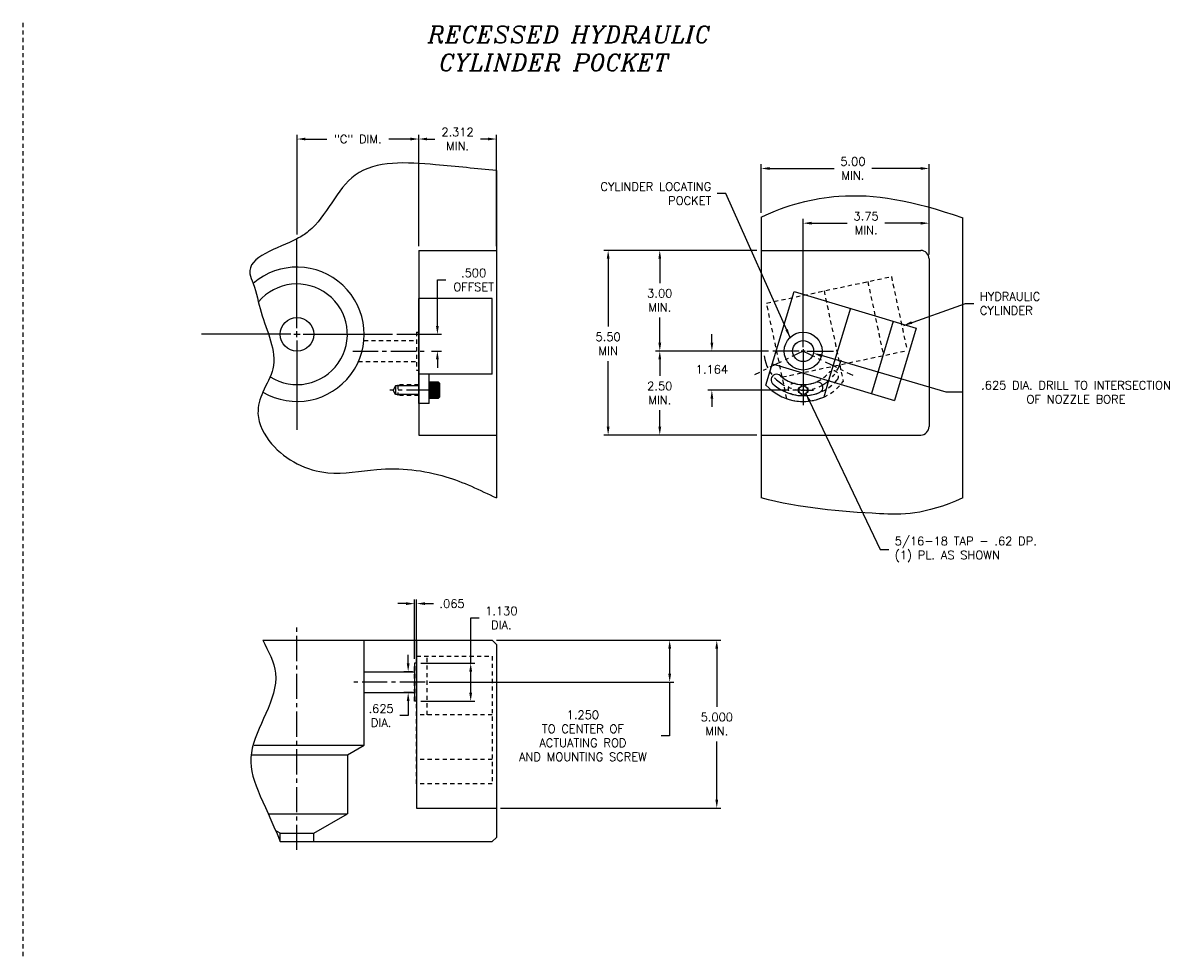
# Model space of a CAD drawing. Extents: x -53 to 55, y 59 to 100.
# Tile 4 of 4: x 21 to 55, y 67 to 95. Entities that reach past the tile are written whole.
import ezdxf

# ---------------------------------------------------------------- set-up
doc = ezdxf.new("R2010")
doc.units = 0
doc.header["$MEASUREMENT"] = 0
for name, pattern in [('CENTER2', [1.125, 0.75, -0.125, 0.125, -0.125]), ('ecw_5', [1, 0.375, -0.125, 0.0625, -0.125, 0.3125]), ('HIDDEN2', [0.1875, 0.125, -0.0625])]:
    doc.linetypes.add(name, pattern=pattern)
doc.layers.get('DEFPOINTS').update_dxf_attribs({"linetype": 'CONTINUOUS'})
for name, color, linetype in [('CYC_HIDDEN', 1, 'HIDDEN2'), ('DIMENSIONS', 4, 'CONTINUOUS'), ('DSCV_BORE_SOLID', 1, 'CONTINUOUS'), ('FASTENER_SOLID', 7, 'CONTINUOUS'), ('MA_SHAPE_HIDDEN', 6, 'HIDDEN2'), ('NP_SHAPE_SOLID', 6, 'CONTINUOUS'), ('POCKET', 4, 'CENTER2'), ('SCV200_BORE_CENTER', 22, 'CENTER2'), ('SCV200_BORE_HIDDEN', 10, 'HIDDEN2'), ('SCV200_BORE_SOLID', 1, 'CONTINUOUS'), ('SCV400_BORE_SOLID', 1, 'CONTINUOUS'), ('SCV_HYD_CYL_SHAPE', 3, 'CONTINUOUS'), ('TAP', 1, 'CONTINUOUS'), ('TAP_HIDDEN', 1, 'HIDDEN2')]:
    doc.layers.add(name, color=color, linetype=linetype)
doc.styles.add('ITALIC', font='italic.shx')
doc.styles.add('ROMANS', font='romans.shx')
doc.dimstyles.new('CATALOG', dxfattribs={"dimscale": 2, "dimtxt": 0.125, "dimasz": 0.125, "dimexe": 0.0625, "dimexo": 0.0625, "dimgap": 0.09, "dimtad": 0, "dimtih": 1, "dimtoh": 1, "dimdec": 3, "dimzin": 4, "dimdsep": 46, "dimtxsty": 'ROMANS', "dimcen": 0, "dimclrd": 256, "dimclre": 256, "dimclrt": 256, "dimadec": 0, "dimazin": 0, "dimtfac": 0.7, "dimtdec": 3, "dimtofl": 0, "dimtmove": 0, "dimatfit": 3, "dimfxl": 0, "dimtolj": 1, "dimtzin": 4, "dimlwd": -1, "dimlwe": -1, "dimarcsym": 0})

# ---------------------------------------------------------------- blocks, each defined once
blk = doc.blocks.new('*D17')
at = {"layer": 'DEFPOINTS', "color": 0}
for p in [(44.623, 84.745), (47.731, 83.831)]:
    blk.add_point(p, dxfattribs=at)
at = {"layer": 'DIMENSIONS'}
for p, q in [((48.571, 83.584), (44.863, 84.674)), ((49.054, 83.584), (48.571, 83.584))]:
    blk.add_line(p, q, dxfattribs=at)
blk.add_solid([(44.874, 84.714), (44.851, 84.634), (44.623, 84.745)], dxfattribs=at)
at = {"layer": 'DIMENSIONS', "insert": (52.442, 83.584), "char_height": 0.25, "attachment_point": 5, "style": 'ROMANS'}
blk.add_mtext('\\A1;.625 DIA. DRILL TO INTERSECTION\\POF NOZZLE BORE', dxfattribs=at)
blk = doc.blocks.new('*D18')
at = {"layer": 'DEFPOINTS', "color": 0}
for p in [(44.317, 88.619), (48.067, 87.559), (44.317, 84.809)]:
    blk.add_point(p, dxfattribs=at)
at = {"layer": 'DIMENSIONS'}
for p, q in [((44.317, 84.934), (44.317, 88.744)), ((44.567, 88.619), (45.631, 88.619)), ((47.817, 88.619), (46.753, 88.619)), ((48.067, 87.684), (48.067, 88.744))]:
    blk.add_line(p, q, dxfattribs=at)
for points in [[(44.567, 88.66), (44.567, 88.577), (44.317, 88.619)], [(47.817, 88.66), (47.817, 88.577), (48.067, 88.619)]]:
    blk.add_solid(points, dxfattribs=at)
at = {"layer": 'DIMENSIONS', "insert": (46.192, 88.619), "char_height": 0.25, "attachment_point": 5, "style": 'ROMANS'}
blk.add_mtext('\\A1;3.75 \\PMIN.', dxfattribs=at)
blk = doc.blocks.new('*D19')
at = {"layer": 'DEFPOINTS', "color": 0}
for p in [(43.067, 87.809), (38.51, 82.309), (43.067, 82.309)]:
    blk.add_point(p, dxfattribs=at)
at = {"layer": 'DIMENSIONS'}
for p, q in [((42.942, 87.809), (38.385, 87.809)), ((38.51, 87.559), (38.51, 85.539)), ((38.51, 82.559), (38.51, 84.513)), ((42.942, 82.309), (38.385, 82.309))]:
    blk.add_line(p, q, dxfattribs=at)
for points in [[(38.468, 87.559), (38.552, 87.559), (38.51, 87.809)], [(38.468, 82.559), (38.552, 82.559), (38.51, 82.309)]]:
    blk.add_solid(points, dxfattribs=at)
at = {"layer": 'DIMENSIONS', "insert": (38.51, 85.026), "char_height": 0.25, "attachment_point": 5, "style": 'ROMANS'}
blk.add_mtext('\\A1;5.50 \\PMIN', dxfattribs=at)
blk = doc.blocks.new('*D20')
at = {"layer": 'DEFPOINTS', "color": 0}
for p in [(32.089, 85.309), (33.425, 85.309), (33.12, 84.809)]:
    blk.add_point(p, dxfattribs=at)
at = {"layer": 'DIMENSIONS'}
for p, q in [((33.425, 85.559), (33.425, 86.93)), ((33.425, 86.93), (33.675, 86.93)), ((32.214, 85.309), (33.55, 85.309)), ((33.245, 84.809), (33.55, 84.809)), ((33.425, 84.559), (33.425, 84.309))]:
    blk.add_line(p, q, dxfattribs=at)
for points in [[(33.383, 85.559), (33.467, 85.559), (33.425, 85.309)], [(33.383, 84.559), (33.467, 84.559), (33.425, 84.809)]]:
    blk.add_solid(points, dxfattribs=at)
at = {"layer": 'DIMENSIONS', "insert": (34.504, 86.93), "char_height": 0.25, "attachment_point": 5, "style": 'ROMANS'}
blk.add_mtext('\\A1;.500 \\POFFSET', dxfattribs=at)
blk = doc.blocks.new('*D21')
at = {"layer": 'DEFPOINTS', "color": 0}
for p in [(32.87, 91.126), (29.245, 88.153), (32.87, 87.809)]:
    blk.add_point(p, dxfattribs=at)
at = {"layer": 'DIMENSIONS'}
for p, q in [((29.245, 88.278), (29.245, 91.251)), ((32.87, 87.934), (32.87, 91.251)), ((29.495, 91.126), (30.133, 91.126)), ((32.62, 91.126), (31.981, 91.126))]:
    blk.add_line(p, q, dxfattribs=at)
for points in [[(29.495, 91.168), (29.495, 91.085), (29.245, 91.126)], [(32.62, 91.168), (32.62, 91.085), (32.87, 91.126)]]:
    blk.add_solid(points, dxfattribs=at)
at = {"layer": 'DIMENSIONS', "insert": (31.057, 91.126), "char_height": 0.25, "attachment_point": 5, "style": 'ROMANS'}
blk.add_mtext('\\A1;"C" DIM.', dxfattribs=at)
blk = doc.blocks.new('*D22')
at = {"layer": 'DEFPOINTS', "color": 0}
for p in [(35.182, 91.126), (32.87, 87.809), (35.182, 87.809)]:
    blk.add_point(p, dxfattribs=at)
at = {"layer": 'DIMENSIONS'}
for p, q in [((32.87, 87.934), (32.87, 91.251)), ((35.182, 87.934), (35.182, 91.251)), ((33.12, 91.126), (33.346, 91.126)), ((34.932, 91.126), (34.706, 91.126))]:
    blk.add_line(p, q, dxfattribs=at)
for points in [[(33.12, 91.168), (33.12, 91.085), (32.87, 91.126)], [(34.932, 91.168), (34.932, 91.085), (35.182, 91.126)]]:
    blk.add_solid(points, dxfattribs=at)
at = {"layer": 'DIMENSIONS', "insert": (34.026, 91.126), "char_height": 0.25, "attachment_point": 5, "style": 'ROMANS'}
blk.add_mtext('\\A1;2.312 \\PMIN.', dxfattribs=at)
blk = doc.blocks.new('*D24')
at = {"layer": 'DEFPOINTS', "color": 0}
for p in [(41.599, 84.809), (43.413, 84.809), (44.005, 83.645)]:
    blk.add_point(p, dxfattribs=at)
at = {"layer": 'DIMENSIONS'}
for p, q in [((41.599, 85.059), (41.599, 85.309)), ((43.288, 84.809), (41.474, 84.809)), ((43.88, 83.645), (41.474, 83.645)), ((41.599, 83.395), (41.599, 83.145))]:
    blk.add_line(p, q, dxfattribs=at)
for points in [[(41.558, 85.059), (41.641, 85.059), (41.599, 84.809)], [(41.558, 83.395), (41.641, 83.395), (41.599, 83.645)]]:
    blk.add_solid(points, dxfattribs=at)
at = {"layer": 'DIMENSIONS', "insert": (41.599, 84.264), "char_height": 0.25, "attachment_point": 5, "style": 'ROMANS'}
blk.add_mtext('\\A1;1.164 ', dxfattribs=at)
blk = doc.blocks.new('*D25')
at = {"layer": 'DEFPOINTS', "color": 0}
for p in [(43.413, 84.809), (40.048, 82.309), (43.067, 82.309)]:
    blk.add_point(p, dxfattribs=at)
at = {"layer": 'DIMENSIONS'}
for p, q in [((43.288, 84.809), (39.923, 84.809)), ((40.048, 84.559), (40.048, 84.073)), ((40.048, 82.559), (40.048, 83.046)), ((42.942, 82.309), (39.923, 82.309))]:
    blk.add_line(p, q, dxfattribs=at)
for points in [[(40.006, 84.559), (40.09, 84.559), (40.048, 84.809)], [(40.006, 82.559), (40.09, 82.559), (40.048, 82.309)]]:
    blk.add_solid(points, dxfattribs=at)
at = {"layer": 'DIMENSIONS', "insert": (40.048, 83.559), "char_height": 0.25, "attachment_point": 5, "style": 'ROMANS'}
blk.add_mtext('\\A1;2.50 \\PMIN.', dxfattribs=at)
blk = doc.blocks.new('*D26')
at = {"layer": 'DEFPOINTS', "color": 0}
for p in [(40.048, 87.809), (43.067, 87.809), (43.413, 84.809)]:
    blk.add_point(p, dxfattribs=at)
at = {"layer": 'DIMENSIONS'}
for p, q in [((42.942, 87.809), (39.923, 87.809)), ((40.048, 87.559), (40.048, 86.835)), ((40.048, 85.059), (40.048, 85.809)), ((43.288, 84.809), (39.923, 84.809))]:
    blk.add_line(p, q, dxfattribs=at)
for points in [[(40.006, 87.559), (40.09, 87.559), (40.048, 87.809)], [(40.006, 85.059), (40.09, 85.059), (40.048, 84.809)]]:
    blk.add_solid(points, dxfattribs=at)
at = {"layer": 'DIMENSIONS', "insert": (40.048, 86.322), "char_height": 0.25, "attachment_point": 5, "style": 'ROMANS'}
blk.add_mtext('\\A1;3.00 \\PMIN.', dxfattribs=at)
blk = doc.blocks.new('*D27')
at = {"layer": 'DEFPOINTS', "color": 0}
for p in [(48.067, 90.249), (43.067, 88.802), (48.067, 87.559)]:
    blk.add_point(p, dxfattribs=at)
at = {"layer": 'DIMENSIONS'}
for p, q in [((43.067, 88.927), (43.067, 90.374)), ((43.317, 90.249), (45.237, 90.249)), ((47.817, 90.249), (46.359, 90.249)), ((48.067, 87.684), (48.067, 90.374))]:
    blk.add_line(p, q, dxfattribs=at)
for points in [[(43.317, 90.291), (43.317, 90.208), (43.067, 90.249)], [(47.817, 90.291), (47.817, 90.208), (48.067, 90.249)]]:
    blk.add_solid(points, dxfattribs=at)
at = {"layer": 'DIMENSIONS', "insert": (45.798, 90.249), "char_height": 0.25, "attachment_point": 5, "style": 'ROMANS'}
blk.add_mtext('\\A1;5.00 \\PMIN.', dxfattribs=at)
blk = doc.blocks.new('*D28')
at = {"layer": 'DEFPOINTS', "color": 0}
for p in [(35.057, 76.197), (35.182, 71.197), (41.745, 71.197)]:
    blk.add_point(p, dxfattribs=at)
at = {"layer": 'DIMENSIONS'}
for p, q in [((35.182, 76.197), (41.87, 76.197)), ((41.745, 75.947), (41.745, 74.21)), ((41.745, 71.447), (41.745, 73.183)), ((35.307, 71.197), (41.87, 71.197))]:
    blk.add_line(p, q, dxfattribs=at)
for points in [[(41.703, 75.947), (41.786, 75.947), (41.745, 76.197)], [(41.703, 71.447), (41.786, 71.447), (41.745, 71.197)]]:
    blk.add_solid(points, dxfattribs=at)
at = {"layer": 'DIMENSIONS', "insert": (41.745, 73.697), "char_height": 0.25, "attachment_point": 5, "style": 'ROMANS'}
blk.add_mtext('\\A1;5.000 \\PMIN.', dxfattribs=at)
blk = doc.blocks.new('*D29')
at = {"layer": 'DEFPOINTS', "color": 0}
for p in [(32.555, 75.259), (32.808, 75.259), (32.808, 74.634)]:
    blk.add_point(p, dxfattribs=at)
at = {"layer": 'DIMENSIONS'}
for p, q in [((32.555, 75.509), (32.555, 75.759)), ((32.683, 75.259), (32.43, 75.259)), ((32.683, 74.634), (32.43, 74.634)), ((32.555, 74.384), (32.555, 73.95)), ((32.555, 73.95), (32.305, 73.95))]:
    blk.add_line(p, q, dxfattribs=at)
for points in [[(32.513, 75.509), (32.597, 75.509), (32.555, 75.259)], [(32.513, 74.384), (32.597, 74.384), (32.555, 74.634)]]:
    blk.add_solid(points, dxfattribs=at)
at = {"layer": 'DIMENSIONS', "insert": (31.75, 73.95), "char_height": 0.25, "attachment_point": 5, "style": 'ROMANS'}
blk.add_mtext('\\A1;.625 \\PDIA.', dxfattribs=at)
blk = doc.blocks.new('*D30')
at = {"layer": 'DEFPOINTS', "color": 0}
for p in [(35.057, 76.197), (33.058, 74.947), (40.342, 74.947)]:
    blk.add_point(p, dxfattribs=at)
at = {"layer": 'DIMENSIONS'}
for p, q in [((35.182, 76.197), (40.467, 76.197)), ((40.342, 75.947), (40.342, 75.197)), ((33.183, 74.947), (40.467, 74.947)), ((40.342, 74.947), (40.342, 73.348)), ((40.342, 73.348), (40.092, 73.348))]:
    blk.add_line(p, q, dxfattribs=at)
for points in [[(40.301, 75.947), (40.384, 75.947), (40.342, 76.197)], [(40.301, 75.197), (40.384, 75.197), (40.342, 74.947)]]:
    blk.add_solid(points, dxfattribs=at)
at = {"layer": 'DIMENSIONS', "insert": (37.758, 73.348), "char_height": 0.25, "attachment_point": 5, "style": 'ROMANS'}
blk.add_mtext('\\A1;1.250 \\P{\\C4;TO CENTER OF \\PACTUATING ROD \\PAND MOUNTING SCREW}', dxfattribs=at)
blk = doc.blocks.new('*D31')
at = {"layer": 'DEFPOINTS', "color": 0}
for p in [(32.808, 75.512), (34.417, 75.512), (32.808, 74.382)]:
    blk.add_point(p, dxfattribs=at)
at = {"layer": 'DIMENSIONS'}
for p, q in [((34.417, 75.512), (34.417, 76.861)), ((34.417, 76.861), (34.667, 76.861)), ((32.933, 75.512), (34.542, 75.512)), ((34.417, 74.632), (34.417, 75.262)), ((32.933, 74.382), (34.542, 74.382))]:
    blk.add_line(p, q, dxfattribs=at)
for points in [[(34.375, 75.262), (34.459, 75.262), (34.417, 75.512)], [(34.375, 74.632), (34.459, 74.632), (34.417, 74.382)]]:
    blk.add_solid(points, dxfattribs=at)
at = {"layer": 'DIMENSIONS', "insert": (35.329, 76.861), "char_height": 0.25, "attachment_point": 5, "style": 'ROMANS'}
blk.add_mtext('\\A1;1.130 \\PDIA.', dxfattribs=at)
blk = doc.blocks.new('*D32')
at = {"layer": 'DEFPOINTS', "color": 0}
for p in [(32.808, 77.286), (32.743, 75.512), (32.808, 75.512)]:
    blk.add_point(p, dxfattribs=at)
at = {"layer": 'DIMENSIONS'}
for p, q in [((32.493, 77.286), (32.243, 77.286)), ((32.743, 75.637), (32.743, 77.411)), ((32.808, 75.637), (32.808, 77.411)), ((33.058, 77.286), (33.308, 77.286))]:
    blk.add_line(p, q, dxfattribs=at)
for points in [[(32.493, 77.328), (32.493, 77.245), (32.743, 77.286)], [(33.058, 77.328), (33.058, 77.245), (32.808, 77.286)]]:
    blk.add_solid(points, dxfattribs=at)
at = {"layer": 'DIMENSIONS', "insert": (33.863, 77.286), "char_height": 0.25, "attachment_point": 5, "style": 'ROMANS'}
blk.add_mtext('\\A1;.065 ', dxfattribs=at)

msp = doc.modelspace()

# ---------------------------------------------------------------- linework, layer by layer
at = {"layer": 'CYC_HIDDEN'}
for p, q in [((43.2276, 86.2395), (46.94391, 87.02783)), ((46.24154, 86.87884), (46.70843, 84.67781)), ((46.94391, 87.02783), (47.41081, 84.82681)), ((44.93951, 86.60264), (45.40641, 84.40162)), ((43.83205, 83.39003), (43.2276, 86.2395)), ((43.6945, 84.03848), (47.41081, 84.82681)), ((45.4064, 84.40162), (45.51218, 83.90297))]:
    msp.add_line(p, q, dxfattribs=at)
for centre, radius, start, end in [((44.31706, 84.80945), 1, 255.976474, 319.976446), ((45.20843, 84.06088), 0.164, 319.278449, 139.976718), ((44.31706, 84.80945), 1.5, 251.134662, 322.820161), ((44.035, 83.68014), 0.164, 75.976415, 260.565255), ((44.31706, 84.80945), 1.328, 255.976611, 319.976521)]:
    msp.add_arc(centre, radius, start, end, dxfattribs=at)
at = {"layer": 'DIMENSIONS'}
for p, q in [((29.24453, 85.48945), (29.24453, 88.15345)), ((29.24453, 85.21945), (29.24453, 85.39945)), ((29.06453, 85.30945), (26.40053, 85.30945)), ((29.15453, 85.30945), (29.33453, 85.30945)), ((29.24453, 85.12945), (29.24453, 82.46545)), ((29.42453, 85.30945), (32.08853, 85.30945))]:
    msp.add_line(p, q, dxfattribs=at)
at = {"layer": 'DSCV_BORE_SOLID'}
for p, q in [((44.31706, 84.92345), (44.31706, 85.71395)), ((44.20306, 84.80945), (43.41256, 84.80945)), ((44.37406, 84.80945), (44.26006, 84.80945)), ((44.31706, 84.86645), (44.31706, 84.75245)), ((44.31706, 84.80945), (44.31706, 83.19595)), ((44.43106, 84.80945), (45.22156, 84.80945)), ((44.31706, 84.69545), (44.31706, 83.90495)), ((44.31706, 83.68101), (44.31706, 83.60988)), ((44.24593, 83.64545), (44.00506, 83.64545)), ((44.35263, 83.64545), (44.28149, 83.64545)), ((44.31706, 83.57431), (44.31706, 83.33345)), ((44.3882, 83.64545), (44.62906, 83.64545))]:
    msp.add_line(p, q, dxfattribs=at)
for centre, radius in [((44.31706, 84.80945), 0.565), ((44.31706, 84.80945), 0.3125), ((44.31706, 83.64545), 0.1248)]:
    msp.add_circle(centre, radius, dxfattribs=at)
for start, end in [(149.999997, 209.999999), (60.000002, 120.000003), (329.999934, 29.999922), (240.000007, 299.999995)]:
    msp.add_arc((44.31706, 83.64545), 0.156, start, end, dxfattribs=at)
at = {"layer": 'FASTENER_SOLID'}
for p, q in [((33.45597, 83.87947), (33.18253, 83.87947)), ((33.18253, 83.87947), (33.18253, 83.6451)), ((33.19744, 83.85855), (33.43826, 83.85855)), ((33.19744, 83.83556), (33.4417, 83.83556)), ((33.19744, 83.83556), (33.43826, 83.83556)), ((33.19744, 83.81258), (33.43826, 83.81258)), ((33.19744, 83.78959), (33.43826, 83.78959)), ((33.19744, 83.7666), (33.43826, 83.7666)), ((33.19744, 83.74362), (33.43826, 83.74362)), ((33.19744, 83.72063), (33.43826, 83.72063)), ((33.19744, 83.69764), (33.43826, 83.69764)), ((33.49503, 83.84041), (33.45597, 83.87947)), ((33.45597, 83.41072), (33.45597, 83.87947)), ((33.49503, 83.44978), (33.49503, 83.84041)), ((33.18253, 83.6451), (33.18253, 83.41072)), ((33.18253, 83.41072), (33.45597, 83.41072)), ((33.19744, 83.67466), (33.43826, 83.67466)), ((33.19744, 83.65167), (33.43826, 83.65167)), ((33.19744, 83.62869), (33.43826, 83.62869)), ((33.19744, 83.6057), (33.43826, 83.6057)), ((33.19744, 83.58271), (33.43826, 83.58271)), ((33.19744, 83.55973), (33.43826, 83.55973)), ((33.19744, 83.53674), (33.43826, 83.53674)), ((33.19744, 83.51047), (33.43826, 83.51047)), ((33.19744, 83.4842), (33.43826, 83.4842)), ((33.19744, 83.45792), (33.43826, 83.45792)), ((33.19744, 83.43165), (33.43826, 83.43165)), ((33.45597, 83.41072), (33.49503, 83.44978))]:
    msp.add_line(p, q, dxfattribs=at)
at = {"layer": 'MA_SHAPE_HIDDEN'}
msp.add_line((21.08096, 94.58742), (21.08096, 66.78475), dxfattribs=at)
at = {"layer": 'NP_SHAPE_SOLID'}
for p, q in [((35.18203, 90.18445), (35.18203, 80.43445)), ((43.06706, 88.80169), (43.06706, 80.43445)), ((49.06706, 80.43445), (49.06706, 88.77636)), ((32.87003, 87.80945), (32.87003, 82.30945)), ((32.87003, 87.80945), (35.18203, 87.80945)), ((43.06706, 87.80945), (47.81706, 87.80945)), ((48.06706, 87.55945), (48.06706, 82.55945)), ((32.87003, 82.30945), (35.18203, 82.30945)), ((43.06706, 82.30945), (47.81706, 82.30945)), ((28.22397, 76.19651), (35.05703, 76.19651)), ((32.80753, 76.19651), (32.80753, 71.19651)), ((35.18203, 76.07151), (35.05703, 76.19651)), ((35.18203, 76.07151), (35.18203, 70.32151)), ((32.80753, 75.51151), (32.74253, 75.51151)), ((32.74253, 75.51151), (32.74253, 74.38151)), ((32.80753, 74.38151), (32.74253, 74.38151)), ((32.80753, 71.19651), (35.18203, 71.19651)), ((28.74056, 70.19651), (35.05703, 70.19651)), ((35.05703, 70.19651), (35.18203, 70.32151))]:
    msp.add_line(p, q, dxfattribs=at)
for centre, start, end in [((47.81706, 87.55945), 0, 89.999996), ((47.81706, 82.55945), 270.000001, 359.999996)]:
    msp.add_arc(centre, 0.25, start, end, dxfattribs=at)
msp.add_spline([(35.18203, 90.18445), (33.36672, 90.36), (30.97579, 90.04944), (29.58904, 88.3772), (29.24453, 88.15345), (27.84366, 87.11107), (27.93921, 86.82475), (28.17668, 85.9656), (28.52565, 84.28411), (28.2276, 83.58728), (28.08275, 82.95436), (28.48921, 82.04657), (30.16287, 81.18656), (31.62134, 81.28212), (33.67754, 81.06712), (35.18203, 80.43445)], degree=3, dxfattribs=at)
for points, knots in [([(43.06706, 88.80169), (43.83312, 89.17177), (45.64518, 89.63372), (47.5405, 89.31432), (49.06706, 88.77636)], [0, 0, 0, 0, 2.3557209, 5.57224888, 5.57224888, 5.57224888, 5.57224888]), ([(49.06706, 80.43445), (47.91134, 79.91063), (46.06322, 79.96998), (44.23892, 80.12844), (43.06706, 80.43445)], [2.79467798, 2.79467798, 2.79467798, 2.79467798, 4.76297284, 8.29829261, 8.29829261, 8.29829261, 8.29829261]), ([(28.22397, 76.19651), (28.3898, 75.87249), (28.98662, 74.81899), (27.29352, 72.68937), (28.25293, 71.45232), (28.74056, 70.19651)], [4.65159344, 4.65159344, 4.65159344, 4.65159344, 5.69172688, 8.04987344, 10.48729651, 10.48729651, 10.48729651, 10.48729651])]:
    msp.add_open_spline(points, degree=3, knots=knots, dxfattribs=at)
at = {"layer": 'POCKET', "color": 4, "linetype": 'ecw_5'}
for q in [(42.86686, 84.10214), (45.79299, 84.08959)]:
    msp.add_line((44.31706, 84.80945), q, dxfattribs=at)
msp.add_arc((44.31643, 84.81021), 1.16479, 187.249986, 346.952163, dxfattribs=at)
at = {"layer": 'SCV200_BORE_CENTER'}
for p, q in [((30.90982, 84.80945), (33.12003, 84.80945)), ((29.24453, 69.94769), (29.24453, 76.63648)), ((33.05753, 74.94651), (30.93384, 74.94651))]:
    msp.add_line(p, q, dxfattribs=at)
at = {"layer": 'SCV200_BORE_HIDDEN'}
for p, q in [((31.23572, 85.12195), (32.80003, 85.12195)), ((32.80003, 85.37445), (32.87003, 85.37445)), ((32.80003, 85.37445), (32.80003, 84.24445)), ((31.07205, 84.49695), (32.80003, 84.49695)), ((32.80003, 84.24445), (32.87003, 84.24445))]:
    msp.add_line(p, q, dxfattribs=at)
at = {"layer": 'SCV200_BORE_SOLID'}
for p, q in [((31.24453, 73.07151), (31.24453, 76.19651)), ((31.24453, 75.25901), (32.74253, 75.25901)), ((31.24453, 74.63401), (32.74253, 74.63401)), ((27.97308, 73.07151), (31.24453, 73.07151)), ((30.74453, 72.78283), (31.24453, 73.07151)), ((27.87678, 72.78283), (30.74453, 72.78283))]:
    msp.add_line(p, q, dxfattribs=at)
msp.add_circle((29.24453, 85.30945), 0.50025, dxfattribs=at)
for radius, start, end in [(2, 239.438554, 130.742498), (1.5, 237.68263, 139.933107)]:
    msp.add_arc((29.24453, 85.30945), radius, start, end, dxfattribs=at)
at = {"layer": 'SCV400_BORE_SOLID'}
for p, q in [((30.74453, 72.78283), (30.74453, 71.02371)), ((28.38839, 71.02372), (30.74453, 71.02371)), ((29.74478, 70.44651), (30.74453, 71.02371)), ((28.74428, 70.44651), (28.60739, 70.52554)), ((28.74428, 70.44651), (29.74478, 70.44651)), ((28.74428, 70.19651), (28.74428, 70.44651)), ((29.74478, 70.19651), (29.74478, 70.44651))]:
    msp.add_line(p, q, dxfattribs=at)
at = {"layer": 'SCV_HYD_CYL_SHAPE'}
for p, q in [((43.20999, 83.79733), (44.0482, 86.587)), ((44.0482, 86.587), (47.68651, 85.49381)), ((32.87003, 83.24695), (32.87003, 86.37195)), ((35.05755, 86.37195), (32.87003, 86.37195)), ((35.05755, 84.12195), (35.05755, 86.37195)), ((45.72418, 86.08342), (45.07672, 83.92859)), ((46.99888, 85.70042), (46.35143, 83.54558)), ((47.68651, 85.49381), (47.03906, 83.33897)), ((43.40074, 84.43217), (47.03906, 83.33897)), ((35.05755, 84.12195), (32.87003, 84.12195)), ((33.18203, 83.24695), (33.18203, 84.12195)), ((45.07672, 83.92859), (44.93004, 83.44041)), ((33.18203, 83.24695), (32.87003, 83.24695))]:
    msp.add_line(p, q, dxfattribs=at)
at = {"layer": 'SCV_HYD_CYL_SHAPE', "linetype": 'HIDDEN2'}
for p, q in [((32.80753, 71.92016), (32.80753, 75.71916)), ((32.80753, 75.71916), (35.05755, 75.71916)), ((33.11953, 73.96916), (33.11953, 75.71916)), ((35.05755, 75.71916), (35.05755, 71.92015)), ((32.80753, 75.50901), (32.74253, 75.50901)), ((32.74253, 74.38401), (32.74253, 75.50901)), ((32.80753, 74.38401), (32.74253, 74.38401)), ((35.05755, 73.96916), (32.80753, 73.96916)), ((35.05755, 72.63816), (32.80826, 72.63816)), ((35.05755, 71.92016), (32.80753, 71.92016))]:
    msp.add_line(p, q, dxfattribs=at)
at = {"layer": 'SCV_HYD_CYL_SHAPE'}
for centre, radius, start, end in [((43.52733, 83.95433), 0.164, 47.276175, 231.865015), ((44.31706, 84.80945), 1, 227.276241, 291.276213), ((44.31706, 84.80945), 1.5, 222.434429, 294.119928), ((44.31706, 84.80945), 1.328, 227.276378, 291.276288), ((44.73944, 83.72478), 0.164, 290.578216, 111.276485)]:
    msp.add_arc(centre, radius, start, end, dxfattribs=at)
at = {"layer": 'TAP'}
for p, q in [((32.18253, 83.77595), (32.10718, 83.64545)), ((32.18253, 83.77595), (32.18253, 83.51495)), ((32.87003, 83.77595), (32.18253, 83.77595)), ((32.18253, 83.51495), (32.10718, 83.64545)), ((32.87003, 83.51495), (32.18253, 83.51495))]:
    msp.add_line(p, q, dxfattribs=at)
at = {"layer": 'TAP', "linetype": 'CENTER2'}
msp.add_line((33.25451, 83.64545), (32.01107, 83.64545), dxfattribs=at)
at = {"layer": 'TAP_HIDDEN'}
for p, q in [((32.87003, 83.8017), (32.24503, 83.8017)), ((32.24503, 83.8017), (32.24503, 83.4892)), ((32.87003, 83.4892), (32.24503, 83.4892))]:
    msp.add_line(p, q, dxfattribs=at)

# ---------------------------------------------------------------- texts
at = {"layer": 'DIMENSIONS', "insert": (33.14208, 94.48776), "char_height": 0.5, "width": 35.1429, "attachment_point": 1, "style": 'ITALIC'}
msp.add_mtext('RECESSED HYDRAULIC\\P CYLINDER POCKET', dxfattribs=at)
at = {"layer": 'DIMENSIONS', "char_height": 0.25, "style": 'ROMANS'}
for s, insert, attachment_point in [('CYLINDER LOCATING\\PPOCKET', (41.58104, 89.50172), 6), ('HYDRAULIC\\PCYLINDER', (49.57919, 86.22688), 4), ('5/16-18 TAP - .62 DP.\\P(1) PL. AS SHOWN', (47.04477, 78.90089), 4)]:
    msp.add_mtext(s, dxfattribs=dict(at, insert=insert, attachment_point=attachment_point))

# ---------------------------------------------------------------- dimensions: what is measured, and where the dimension line sits
at = {"layer": 'DIMENSIONS'}
for base, p1, p2, text, override, picture, middle in [((32.87003, 91.12629), (29.24453, 88.15345), (32.87003, 87.80945), '"C" DIM.', {"dimpost": ' '}, '*D21', (31.05728, 91.12629)), ((35.18203, 91.12629), (32.87003, 87.80945), (35.18203, 87.80945), '<>\\PMIN.', {"dimpost": ' '}, '*D22', (34.02603, 91.12629)), ((44.31706, 88.61855), (48.06706, 87.55945), (44.31706, 84.80945), '<>\\PMIN.', {"dimdec": 2, "dimpost": ' '}, '*D18', (46.19206, 88.61855))]:
    dim = msp.add_linear_dim(base=base, p1=p1, p2=p2, text=text, dimstyle='CATALOG', override=override, dxfattribs=at)
    dim.commit()
    dim.dimension.update_dxf_attribs({"geometry": picture, "text_midpoint": middle})
dim = msp.add_linear_dim(base=(48.06706, 90.2494), p1=(43.06706, 88.80169), p2=(48.06706, 87.55945), text='<>\\PMIN.', dimstyle='CATALOG', override={"dimdec": 2, "dimpost": ' '}, dxfattribs=at)
dim.commit()
dim.dimension.update_dxf_attribs({"geometry": '*D27', "text_midpoint": (45.79828, 90.2494), "dimtype": 160})
for base, p1, p2, text, override, picture, middle in [((38.50987, 82.30945), (43.06706, 87.80945), (43.06706, 82.30945), '<>\\PMIN', {"dimdec": 2, "dimpost": ' '}, '*D19', (38.50987, 85.0259)), ((40.04784, 87.80945), (43.41256, 84.80945), (43.06706, 87.80945), '<>\\PMIN.', {"dimdec": 2, "dimpost": ' '}, '*D26', (40.04784, 86.32198)), ((33.4249, 85.30945), (33.12003, 84.80945), (32.08853, 85.30945), '<>\\POFFSET', {"dimpost": ' '}, '*D20', (34.50371, 86.93041)), ((34.41686, 75.51151), (32.80753, 74.38151), (32.80753, 75.51151), '<>\\PDIA.', {"dimpost": ' '}, '*D31', (35.32901, 76.86109)), ((40.34228, 74.94651), (35.05703, 76.19651), (33.05753, 74.94651), '<>\\P{\\C4;TO CENTER OF \\PACTUATING ROD \\PAND MOUNTING SCREW}', {"dimpost": ' '}, '*D30', (37.75751, 73.34786)), ((32.55515, 75.25901), (32.80753, 74.63401), (32.80753, 75.25901), '<>\\PDIA.', {"dimpost": ' '}, '*D29', (31.75015, 73.95049))]:
    dim = msp.add_linear_dim(base=base, p1=p1, p2=p2, angle=90, text=text, dimstyle='CATALOG', override=override, dxfattribs=at)
    dim.commit()
    dim.dimension.update_dxf_attribs({"geometry": picture, "text_midpoint": middle, "dimtype": 160})
dim = msp.add_linear_dim(base=(41.59918, 84.80945), p1=(44.00506, 83.64545), p2=(43.41256, 84.80945), angle=90, dimstyle='CATALOG', override={"dimpost": ' '}, dxfattribs=at)
dim.commit()
dim.dimension.update_dxf_attribs({"geometry": '*D24', "text_midpoint": (41.59918, 84.26429), "dimtype": 160})
dim = msp.add_radius_dim(center=(47.73093, 83.83079), mpoint=(44.62275, 84.74457), text='.625 DIA. DRILL TO INTERSECTION\\POF NOZZLE BORE', dimstyle='CATALOG', override={"dimpost": ' '}, dxfattribs=at)
dim.commit()
dim.dimension.update_dxf_attribs({"geometry": '*D17', "text_midpoint": (52.4422, 83.58378), "dimtype": 164})
for base, p1, p2, override, picture, middle in [((40.04784, 82.30945), (43.41256, 84.80945), (43.06706, 82.30945), {"dimdec": 2, "dimpost": ' '}, '*D25', (40.04784, 83.55945)), ((41.74473, 71.19651), (35.05703, 76.19651), (35.18203, 71.19651), {"dimpost": ' '}, '*D28', (41.74473, 73.69651))]:
    dim = msp.add_linear_dim(base=base, p1=p1, p2=p2, angle=90, text='<>\\PMIN.', dimstyle='CATALOG', override=override, dxfattribs=at)
    dim.commit()
    dim.dimension.update_dxf_attribs({"geometry": picture, "text_midpoint": middle})
dim = msp.add_linear_dim(base=(32.80753, 77.28636), p1=(32.74253, 75.51151), p2=(32.80753, 75.51151), dimstyle='CATALOG', override={"dimpost": ' '}, dxfattribs=at)
dim.commit()
dim.dimension.update_dxf_attribs({"geometry": '*D32', "text_midpoint": (33.86253, 77.28636), "dimtype": 160})

# ---------------------------------------------------------------- leaders
at = {"layer": 'DIMENSIONS', "annotation_type": 0, "has_hookline": 1}
for points, hookline_direction, text_width in [([(43.92664, 85.21785), (42.01104, 89.50172), (41.76104, 89.50172)], 1, 3.65476), ([(47.31439, 85.57597), (49.14919, 86.22688), (49.39919, 86.22688)], 0, 1.91667), ([(44.3966, 83.54927), (46.61477, 78.90089), (46.86477, 78.90089)], 0, 4.85714)]:
    msp.add_leader(points, dimstyle='CATALOG', dxfattribs=dict(at, hookline_direction=hookline_direction, text_width=text_width))

doc.saveas('drawing.dxf')
